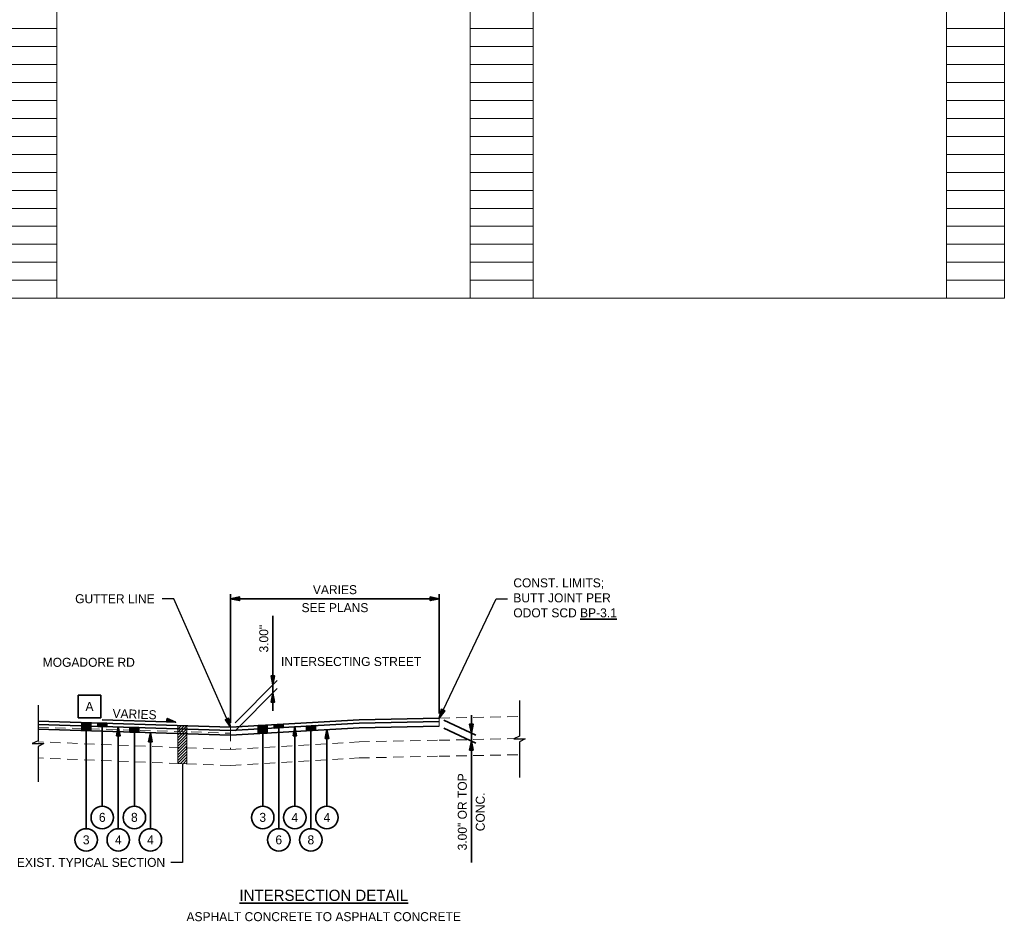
# Model space of a CAD drawing. Header units: feet. Extents: x 4004 to 4118, y 192 to 234.
# Tile 7 of 8: x 4091 to 4107, y 194 to 209. Entities that reach past the tile are written whole.
import ezdxf
from ezdxf import colors
from ezdxf.entities.mleader import LeaderData, LeaderLine
from ezdxf.math import Vec2, Vec3

# ---------------------------------------------------------------- set-up
doc = ezdxf.new("R2010")
doc.units = ezdxf.units.FT
doc.header["$MEASUREMENT"] = 0
doc.linetypes.add('DASHED2', pattern=[0.375, 0.25, -0.125])
doc.linetypes.add('OhDOT_DGN3', pattern=[0.22, 0.165, -0.055])
doc.layers.get('0').update_dxf_attribs({"lineweight": 15, "true_color": 0xc2ced6})
doc.layers.get('Defpoints').update_dxf_attribs({"lineweight": 15})
doc.layers.add('0_Mview', color=7, linetype='Continuous', lineweight=15, plot=False)
doc.layers.add('SC_Scratch1', color=7, linetype='Continuous', lineweight=15, plot=False)
for name, color, linetype, lineweight, true_color in [('PV_X_Joint', 4, 'Continuous', 15, 0x00ffff), ('XS_P_Pavt_Layers', 7, 'Continuous', 15, 0x606060), ('XS_P_Pavt_Surface', 7, 'Continuous', 35, 0x606060), ('XS_X_Pavt', 7, 'OhDOT_DGN3', 15, 0x40e0d0)]:
    doc.layers.add(name, color=color, linetype=linetype, lineweight=lineweight, true_color=true_color)
for name, color, linetype, lineweight in [('TX_P_20', 7, 'Continuous', 35), ('TX_P_5', 7, 'Continuous', 35), ('TX_X_5', 7, 'Continuous', 15)]:
    doc.layers.add(name, color=color, linetype=linetype, lineweight=lineweight)
doc.layers.add('XS_X_Text_Info', color=5, linetype='Continuous')
doc.styles.add('Slanted-Normal', font='font31.shx', dxfattribs={"height": 0.14})
doc.styles.add('Straight-Normal', font='font30.shx', dxfattribs={"height": 0.14})
doc.dimstyles.new('Dec-0  Slanted', dxfattribs={"dimtxt": 0.14, "dimasz": 0.14, "dimexe": 0.07, "dimexo": 0.07, "dimgap": 0.07, "dimtad": 1, "dimdec": 0, "dimzin": 3, "dimdsep": 46, "dimtxsty": 'Slanted-Normal', "dimblk": 'Dim1', "dimcen": 0, "dimclrd": 95, "dimclre": 95, "dimclrt": 7, "dimaunit": 1, "dimadec": 5, "dimazin": 3, "dimtfac": 1, "dimtdec": 0, "dimtmove": 1, "dimatfit": 0, "dimldrblk": 'Dim1', "dimfxl": 1, "dimtolj": 1, "dimtzin": 0, "dimlwd": -1, "dimlwe": -1, "dimarcsym": 0})

# ---------------------------------------------------------------- blocks, each defined once
blk = doc.blocks.new('4COL')
at = {"layer": 'Defpoints', "color": 3, "linetype": 'Continuous'}
for p, q in [((17.74, 0.98), (17.74, 21.14)), ((24.18, 0.98), (24.18, 21.14)), ((25.16, 0.98), (25.16, 21.14)), ((31.6, 0.98), (31.6, 21.14)), ((32.5, 0.98), (32.5, 21.14)), ((16.76, 5.18), (17.74, 5.18)), ((24.18, 5.18), (25.16, 5.18)), ((31.6, 5.18), (32.5, 5.18)), ((16.76, 4.9), (17.74, 4.9)), ((24.18, 4.9), (25.16, 4.9)), ((31.6, 4.9), (32.5, 4.9)), ((16.76, 4.62), (17.74, 4.62)), ((24.18, 4.62), (25.16, 4.62)), ((31.6, 4.62), (32.5, 4.62)), ((16.76, 4.34), (17.74, 4.34)), ((24.18, 4.34), (25.16, 4.34)), ((31.6, 4.34), (32.5, 4.34)), ((16.76, 4.06), (17.74, 4.06)), ((24.18, 4.06), (25.16, 4.06)), ((31.6, 4.06), (32.5, 4.06)), ((16.76, 3.78), (17.74, 3.78)), ((24.18, 3.78), (25.16, 3.78)), ((31.6, 3.78), (32.5, 3.78)), ((16.76, 3.5), (17.74, 3.5)), ((24.18, 3.5), (25.16, 3.5)), ((31.6, 3.5), (32.5, 3.5)), ((16.76, 3.22), (17.74, 3.22)), ((24.18, 3.22), (25.16, 3.22)), ((31.6, 3.22), (32.5, 3.22)), ((16.76, 2.94), (17.74, 2.94)), ((24.18, 2.94), (25.16, 2.94)), ((31.6, 2.94), (32.5, 2.94)), ((16.76, 2.66), (17.74, 2.66)), ((24.18, 2.66), (25.16, 2.66)), ((31.6, 2.66), (32.5, 2.66)), ((16.76, 2.38), (17.74, 2.38)), ((24.18, 2.38), (25.16, 2.38)), ((31.6, 2.38), (32.5, 2.38)), ((16.76, 2.1), (17.74, 2.1)), ((24.18, 2.1), (25.16, 2.1)), ((31.6, 2.1), (32.5, 2.1)), ((16.76, 1.82), (17.74, 1.82)), ((24.18, 1.82), (25.16, 1.82)), ((31.6, 1.82), (32.5, 1.82)), ((16.76, 1.54), (17.74, 1.54)), ((24.18, 1.54), (25.16, 1.54)), ((31.6, 1.54), (32.5, 1.54)), ((16.76, 1.26), (17.74, 1.26)), ((24.18, 1.26), (25.16, 1.26)), ((31.6, 1.26), (32.5, 1.26)), ((16.76, 0.98), (17.74, 0.98)), ((24.18, 0.98), (25.16, 0.98)), ((31.6, 0.98), (32.5, 0.98))]:
    blk.add_line(p, q, dxfattribs=at)
blk = doc.blocks.new('Dim1')
h = blk.add_hatch(color=4)
h.dxf.hatch_style = 1
h.paths.add_polyline_path([(0, 0), (-1, -0.2), (-1, 0.2)])
at = {"color": 4}
blk.add_lwpolyline([(0, 0), (-1, -0.2), (-1, 0.2), (0, 0)], dxfattribs=at)
blk = doc.blocks.new('*D1285')
at = {"layer": 'Defpoints', "color": 0, "transparency": 16777216}
for p in [(4097.777, 199.486), (4097.777, 197.627), (4094.527, 197.486)]:
    blk.add_point(p, dxfattribs=at)
at = {"layer": 'TX_P_5', "color": 95, "linetype": 'Continuous', "transparency": 16777216}
for p, q in [((4094.527, 197.556), (4094.527, 199.556)), ((4097.777, 197.697), (4097.777, 199.556)), ((4094.667, 199.486), (4097.637, 199.486))]:
    blk.add_line(p, q, dxfattribs=at)
at = {"layer": 'TX_P_5', "color": 95, "transparency": 16777216, "xscale": 0.14, "yscale": 0.14, "zscale": 0.14, "rotation": 180}
blk.add_blockref('Dim1', (4094.527, 199.486), dxfattribs=at)
at = {"layer": 'TX_P_5', "color": 95, "transparency": 16777216, "xscale": 0.14, "yscale": 0.14, "zscale": 0.14}
blk.add_blockref('Dim1', (4097.777, 199.486), dxfattribs=at)
at = {"layer": 'TX_P_5', "color": 7, "transparency": 16777216, "char_height": 0.14, "attachment_point": 5, "style": 'Slanted-Normal'}
for s, insert in [('\\A1;VARIES', (4096.152, 199.626)), ('\\A1;SEE PLANS', (4096.152, 199.346))]:
    blk.add_mtext(s, dxfattribs=dict(at, insert=insert))
blk = doc.blocks.new('*D1286')
at = {"layer": 'Defpoints', "color": 0, "transparency": 16777216}
for p in [(4095.184, 198.143), (4094.527, 197.486), (4094.527, 197.361)]:
    blk.add_point(p, dxfattribs=at)
at = {"layer": 'TX_P_5', "color": 95, "linetype": 'Continuous', "transparency": 16777216}
for p, q in [((4095.184, 199.221), (4095.184, 198.143)), ((4095.184, 198.283), (4095.184, 198.423)), ((4094.597, 197.556), (4095.254, 198.213)), ((4094.597, 197.431), (4095.254, 198.088)), ((4095.184, 198.018), (4095.184, 198.143)), ((4095.184, 198.018), (4095.184, 198.143)), ((4095.184, 197.878), (4095.184, 197.738))]:
    blk.add_line(p, q, dxfattribs=at)
at = {"layer": 'TX_P_5', "color": 95, "transparency": 16777216, "xscale": 0.14, "yscale": 0.14, "zscale": 0.14}
for p, rotation in [((4095.184, 198.143), 270), ((4095.184, 198.018), 90)]:
    blk.add_blockref('Dim1', p, dxfattribs=dict(at, rotation=rotation))
at = {"layer": 'TX_P_5', "color": 7, "transparency": 16777216, "insert": (4095.044, 198.864), "char_height": 0.14, "attachment_point": 5, "rotation": 90, "style": 'Slanted-Normal'}
blk.add_mtext('\\A1;3.00"', dxfattribs=at)
blk = doc.blocks.new('*D1288')
at = {"layer": 'Defpoints', "color": 0, "transparency": 16777216}
for p in [(4097.777, 197.627), (4097.777, 197.502), (4098.277, 197.269)]:
    blk.add_point(p, dxfattribs=at)
at = {"layer": 'TX_P_5', "color": 95, "linetype": 'Continuous', "transparency": 16777216}
for p, q in [((4097.847, 197.594), (4098.347, 197.361)), ((4098.277, 197.534), (4098.277, 197.674)), ((4097.847, 197.469), (4098.347, 197.236)), ((4098.277, 197.394), (4098.277, 197.269)), ((4098.277, 197.394), (4098.277, 197.269)), ((4098.277, 195.38), (4098.277, 197.269)), ((4098.277, 197.129), (4098.277, 196.989))]:
    blk.add_line(p, q, dxfattribs=at)
at = {"layer": 'TX_P_5', "color": 95, "transparency": 16777216, "xscale": 0.14, "yscale": 0.14, "zscale": 0.14}
for p, rotation in [((4098.277, 197.394), 270), ((4098.277, 197.269), 90)]:
    blk.add_blockref('Dim1', p, dxfattribs=dict(at, rotation=rotation))
at = {"layer": 'TX_P_5', "color": 7, "transparency": 16777216, "char_height": 0.14, "attachment_point": 5, "rotation": 90, "style": 'Slanted-Normal'}
for s, insert in [('\\A1;3.00" OR TOP', (4098.137, 196.168)), ('\\A1;CONC.', (4098.417, 196.168))]:
    blk.add_mtext(s, dxfattribs=dict(at, insert=insert))
blk = doc.blocks.new('_None')

msp = doc.modelspace()

# ---------------------------------------------------------------- hatches: boundary and pattern name
at = {"layer": 'TX_P_5'}
h = msp.add_hatch(color=4, dxfattribs=at)
h.dxf.hatch_style = 1
h.paths.add_polyline_path([(4093.669, 197.563), (4093.526, 197.567), (4093.539, 197.622)])
h = msp.add_hatch(color=4, dxfattribs=at)
h.dxf.hatch_style = 1
h.paths.add_polyline_path([(4092.207, 197.559), (4092.207, 197.434), (4092.347, 197.429), (4092.347, 197.554)])
h = msp.add_hatch(color=4, dxfattribs=at)
h.dxf.hatch_style = 1
h.paths.add_polyline_path([(4092.457, 197.551), (4092.457, 197.499), (4092.597, 197.494), (4092.597, 197.546)])
h = msp.add_hatch(color=4, dxfattribs=at)
h.dxf.hatch_style = 1
h.paths.add_polyline_path([(4092.777, 197.489), (4092.749, 197.349), (4092.805, 197.349)])
h = msp.add_hatch(color=4, dxfattribs=at)
h.dxf.hatch_style = 1
h.paths.add_polyline_path([(4092.957, 197.483), (4092.957, 197.41), (4093.097, 197.406), (4093.097, 197.479)])
h = msp.add_hatch(color=4, dxfattribs=at)
h.dxf.hatch_style = 1
h.paths.add_polyline_path([(4095.097, 197.519), (4095.097, 197.394), (4094.957, 197.386), (4094.957, 197.511)])
h = msp.add_hatch(color=4, dxfattribs=at)
h.dxf.hatch_style = 1
h.paths.add_polyline_path([(4095.347, 197.534), (4095.347, 197.481), (4095.207, 197.473), (4095.207, 197.525)])
h = msp.add_hatch(color=4, dxfattribs=at)
h.dxf.hatch_style = 1
h.paths.add_polyline_path([(4095.527, 197.492), (4095.499, 197.352), (4095.555, 197.352)])
h = msp.add_hatch(color=4, dxfattribs=at)
h.dxf.hatch_style = 1
h.paths.add_polyline_path([(4095.847, 197.51), (4095.847, 197.437), (4095.707, 197.429), (4095.707, 197.502)])
h = msp.add_hatch(color=4, dxfattribs=at)
h.dxf.hatch_style = 1
h.paths.add_polyline_path([(4096.027, 197.448), (4095.999, 197.308), (4096.055, 197.308)])
h = msp.add_hatch(color=4, dxfattribs=at)
h.dxf.hatch_style = 1
h.paths.add_polyline_path([(4093.277, 197.4), (4093.249, 197.26), (4093.305, 197.26)])
at = {"layer": 'TX_X_5'}
h = msp.add_hatch(dxfattribs=at)
h.set_pattern_fill('ANSI31', color=4, scale=0.25)
h.set_pattern_definition([(45, (4043.69524, 202.72958), (-0.022097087, 0.022097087), [])])
h.paths.add_polyline_path([(4093.707, 197.512), (4093.707, 196.921), (4093.847, 196.915), (4093.847, 197.507)])

# ---------------------------------------------------------------- linework, layer by layer
at = {"layer": 'PV_X_Joint', "linetype": 'DASHED2', "ltscale": 0.5, "flags": 128}
msp.add_lwpolyline([(4094.527, 197.392), (4094.527, 197.138)], dxfattribs=at)
at = {"layer": 'SC_Scratch1'}
msp.add_lwpolyline([(4076.08, 225.164), (4106.58, 225.164), (4106.58, 204.164), (4076.08, 204.164)], close=True, dxfattribs=at)
at = {"layer": 'TX_P_5', "flags": 128}
msp.add_lwpolyline([(4092.153, 197.634), (4092.153, 197.984), (4092.503, 197.984), (4092.503, 197.634)], close=True, dxfattribs=at)
at = {"layer": 'TX_P_5', "color": 95, "flags": 128}
for points in [[(4092.527, 197.599), (4093.526, 197.567), (4093.669, 197.563)], [(4092.277, 197.556), (4092.277, 195.906)], [(4092.527, 197.549), (4092.527, 196.256)], [(4092.777, 197.489), (4092.777, 195.906)], [(4093.027, 197.481), (4093.027, 196.256)], [(4095.027, 197.515), (4095.027, 196.256)], [(4095.277, 197.53), (4095.277, 195.906)], [(4095.527, 197.492), (4095.527, 196.256)], [(4095.777, 197.502), (4095.777, 195.906)], [(4096.027, 197.448), (4096.027, 196.256)], [(4093.277, 197.4), (4093.277, 195.906)]]:
    msp.add_lwpolyline(points, dxfattribs=at)
at = {"layer": 'TX_P_5', "color": 4, "flags": 128}
for points in [[(4093.526, 197.567), (4093.539, 197.622), (4093.669, 197.563)], [(4092.207, 197.559), (4092.207, 197.434), (4092.347, 197.429), (4092.347, 197.554)], [(4092.457, 197.551), (4092.457, 197.499), (4092.597, 197.494), (4092.597, 197.546)], [(4092.749, 197.349), (4092.805, 197.349), (4092.777, 197.489)], [(4092.957, 197.483), (4092.957, 197.41), (4093.097, 197.406), (4093.097, 197.479)], [(4095.097, 197.519), (4095.097, 197.394), (4094.957, 197.386), (4094.957, 197.511)], [(4095.347, 197.534), (4095.347, 197.481), (4095.207, 197.473), (4095.207, 197.525)], [(4095.499, 197.352), (4095.555, 197.352), (4095.527, 197.492)], [(4095.847, 197.51), (4095.847, 197.437), (4095.707, 197.429), (4095.707, 197.502)], [(4095.999, 197.308), (4096.055, 197.308), (4096.027, 197.448)], [(4093.249, 197.26), (4093.305, 197.26), (4093.277, 197.4)]]:
    msp.add_lwpolyline(points, close=True, dxfattribs=at)
at = {"layer": 'TX_P_5'}
for centre in [(4092.527, 196.081), (4093.027, 196.081), (4095.027, 196.081), (4095.527, 196.081), (4096.027, 196.081), (4092.277, 195.731), (4092.777, 195.731), (4093.277, 195.731), (4095.277, 195.731), (4095.777, 195.731)]:
    msp.add_circle(centre, 0.175, dxfattribs=at)
at = {"layer": 'TX_X_5', "color": 4, "flags": 128}
msp.add_lwpolyline([(4093.707, 197.512), (4093.707, 196.921), (4093.847, 196.915), (4093.847, 197.507)], close=True, dxfattribs=at)
at = {"layer": 'TX_X_5', "color": 95, "flags": 128}
msp.add_lwpolyline([(4093.777, 196.918), (4093.777, 195.906)], dxfattribs=at)
at = {"layer": 'XS_P_Pavt_Layers', "flags": 128}
for points in [[(4097.777, 197.627), (4097.777, 197.502)], [(4098.277, 197.637), (4098.277, 196.918)], [(4094.527, 197.486), (4094.527, 197.361)]]:
    msp.add_lwpolyline(points, dxfattribs=at)
at = {"layer": 'XS_P_Pavt_Surface', "flags": 128}
for points in [[(4091.527, 197.58), (4094.527, 197.486)], [(4094.527, 197.486), (4096.527, 197.602)], [(4096.527, 197.602), (4097.777, 197.627)], [(4096.527, 197.55), (4097.777, 197.575)], [(4091.527, 197.528), (4094.527, 197.434)], [(4091.527, 197.455), (4094.527, 197.361)], [(4094.527, 197.434), (4096.527, 197.55)], [(4094.527, 197.361), (4096.527, 197.477)], [(4096.527, 197.477), (4097.777, 197.502)]]:
    msp.add_lwpolyline(points, dxfattribs=at)
at = {"layer": 'XS_X_Pavt'}
for p, q in [((4094.527, 197.138), (4091.527, 197.258)), ((4094.527, 196.888), (4091.527, 197.008))]:
    msp.add_line(p, q, dxfattribs=at)
at = {"layer": 'XS_X_Pavt', "flags": 128}
for points in [[(4097.777, 197.627), (4099.027, 197.652)], [(4091.527, 197.486), (4094.527, 197.392)], [(4097.777, 197.283), (4099.027, 197.308)], [(4097.777, 197.033), (4099.027, 197.058)]]:
    msp.add_lwpolyline(points, dxfattribs=at)
at = {"layer": 'XS_X_Pavt'}
for points in [[(4094.527, 197.138), (4096.527, 197.258)], [(4096.527, 197.258), (4097.777, 197.283)], [(4094.527, 196.888), (4096.527, 197.008)], [(4096.527, 197.008), (4097.777, 197.033)]]:
    msp.add_lwpolyline(points, dxfattribs=at)
at = {"layer": 'XS_X_Text_Info'}
for points in [[(4099.027, 197.902), (4099.027, 197.348), (4098.937, 197.303), (4099.117, 197.303), (4099.027, 197.258), (4099.027, 196.705)], [(4091.527, 197.83), (4091.527, 197.276), (4091.437, 197.231), (4091.617, 197.231), (4091.527, 197.186), (4091.527, 196.633)]]:
    msp.add_lwpolyline(points, dxfattribs=at)

# ---------------------------------------------------------------- block references
at = {"layer": '0_Mview'}
msp.add_blockref('4COL', (4074.08, 203.184), dxfattribs=at)

# ---------------------------------------------------------------- texts
at = {"layer": 'TX_P_5', "style": 'Slanted-Normal'}
for s, insert, char_height, attachment_point in [('MOGADORE RD', (4092.317, 198.566), 0.14, 2), ('INTERSECTING STREET', (4096.404, 198.578), 0.14, 2), ('A', (4092.328, 197.809), 0.14, 5), ('6', (4092.527, 196.081), 0.14, 5), ('8', (4093.027, 196.081), 0.14, 5), ('4', (4095.527, 196.081), 0.14, 5), ('4', (4096.027, 196.081), 0.14, 5), ('3', (4092.277, 195.731), 0.14, 5), ('4', (4092.777, 195.731), 0.14, 5), ('4', (4093.277, 195.731), 0.14, 5), ('6', (4095.277, 195.731), 0.14, 5), ('8', (4095.777, 195.731), 0.14, 5), ('{\\LINTERSECTION DETAIL}', (4095.977, 194.956), 0.175, 2), ('ASPHALT CONCRETE TO ASPHALT CONCRETE', (4095.977, 194.606), 0.14, 2)]:
    msp.add_mtext(s, dxfattribs=dict(at, insert=insert, char_height=char_height, attachment_point=attachment_point))
at = {"layer": 'TX_P_5', "insert": (4093.028, 197.618), "char_height": 0.14, "attachment_point": 8, "rotation": 358.0029, "style": 'Slanted-Normal'}
msp.add_mtext('VARIES', dxfattribs=at)
at = {"layer": 'TX_P_5', "insert": (4095.027, 196.081), "char_height": 0.14, "width": 0.16983, "attachment_point": 5, "style": 'Slanted-Normal'}
msp.add_mtext('3', dxfattribs=at)

# ---------------------------------------------------------------- dimensions: what is measured, and where the dimension line sits
at = {"layer": 'TX_P_5'}
dim = msp.add_linear_dim(base=(4097.777, 199.486), p1=(4094.527, 197.486), p2=(4097.777, 197.627), text='VARIES\\XSEE PLANS', dimstyle='Dec-0  Slanted', override={"dimpost": "'"}, dxfattribs=at)
dim.commit()
dim.dimension.update_dxf_attribs({"geometry": '*D1285', "text_midpoint": (4096.152, 199.486)})
for base, p1, p2, text, picture, middle in [((4095.184, 198.143), (4094.527, 197.361), (4094.527, 197.486), '3.00"', '*D1286', (4095.184, 198.864)), ((4098.277, 197.269), (4097.777, 197.627), (4097.777, 197.502), '3.00" OR TOP\\XCONC.', '*D1288', (4098.277, 196.168))]:
    dim = msp.add_linear_dim(base=base, p1=p1, p2=p2, angle=90, text=text, dimstyle='Dec-0  Slanted', override={"dimpost": "'"}, dxfattribs=at)
    dim.commit()
    dim.dimension.update_dxf_attribs({"geometry": picture, "text_midpoint": middle, "dimtype": 160})

# ---------------------------------------------------------------- leaders
at = {"layer": 'TX_P_20'}
ml = msp.add_multileader_mtext('Standard', dxfattribs=at)
ml.set_content('\\A1;CONST. LIMITS;\\PBUTT JOINT PER\\PODOT SCD {\\LBP-3.1}', color=256, style='Slanted-Normal')
ml.set_leader_properties(color=95)
ml.set_arrow_properties(name='Dim1')
ml.build(insert=Vec2(0, 0))
ml.multileader.update_dxf_attribs({"text_left_attachment_type": 2, "text_right_attachment_type": 2, "dogleg_length": 0.18, "arrow_head_size": 0.14, "scale": 4})
ctx = ml.context
ctx.base_point, ctx.scale, ctx.char_height, ctx.arrow_head_size, ctx.landing_gap_size, ctx.plane_origin = Vec3(4098.841, 199.486), 4, 0.14, 0.14, 0.09, Vec3(4102.865, 194.474)
ctx.left_attachment, ctx.right_attachment = 2, 2
notes = []
notes.append((ctx, [(0, (1, 1, 0), (4098.661, 199.486), (1, 0), 0.18, [(0, [(4097.777, 197.627)], 0, [])])]))
ctx.mtext.insert, ctx.mtext.flow_direction = Vec3(4098.931, 199.803), 5
ml = msp.add_multileader_mtext('Standard', dxfattribs=at)
ml.set_content('GUTTER LINE', color=256, style='Slanted-Normal')
ml.set_leader_properties(color=95)
ml.set_arrow_properties(name='Dim1')
ml.build(insert=Vec2(0, 0))
ml.multileader.update_dxf_attribs({"text_left_attachment_type": 2, "text_right_attachment_type": 2, "dogleg_length": 0.18, "arrow_head_size": 0.14, "scale": 4})
ctx = ml.context
ctx.base_point, ctx.scale, ctx.char_height, ctx.arrow_head_size, ctx.landing_gap_size, ctx.plane_origin = Vec3(4091.918, 199.486), 4, 0.14, 0.14, 0.12, Vec3(4089.005, 192.914)
ctx.left_attachment, ctx.right_attachment, ctx.text_align_type = 2, 2, 2
notes.append((ctx, [(0, (1, 1, 0), (4093.643, 199.486), (-1, 0), 0.18, [(0, [(4094.527, 197.486)], 0, [])])]))
ctx.mtext.insert, ctx.mtext.alignment, ctx.mtext.flow_direction = Vec3(4093.343, 199.556), 3, 5
at = {"layer": 'TX_X_5'}
ml = msp.add_multileader_mtext('Standard', dxfattribs=at)
ml.set_content('EXIST. TYPICAL SECTION', color=256, style='Straight-Normal')
ml.set_leader_properties(color=95)
ml.set_arrow_properties(name='NONE')
ml.build(insert=Vec2(0, 0))
ml.multileader.update_dxf_attribs({"text_left_attachment_type": 2, "text_right_attachment_type": 2, "dogleg_length": 0.18, "arrow_head_size": 0.14, "scale": 4})
ctx = ml.context
ctx.base_point, ctx.scale, ctx.char_height, ctx.arrow_head_size, ctx.landing_gap_size, ctx.plane_origin = Vec3(4090.878, 195.381), 4, 0.14, 0.14, 0.09, Vec3(4098.871, 191.16)
ctx.left_attachment, ctx.right_attachment, ctx.text_align_type = 2, 2, 2
notes.append((ctx, [(1, (1, 1, 0), (4093.777, 195.381), (-1, 0), 0.18, [(0, [(4093.777, 196.918)], 0, [])])]))
ctx.mtext.insert, ctx.mtext.alignment, ctx.mtext.flow_direction = Vec3(4093.507, 195.451), 3, 5
for ctx, leaders in notes:
    for number, flags, end, landing, length, lines in leaders:
        leader = LeaderData()
        leader.index, (leader.has_last_leader_line, leader.has_dogleg_vector, leader.attachment_direction) = number, flags
        leader.last_leader_point, leader.dogleg_vector, leader.dogleg_length = Vec3(end), Vec3(landing), length
        for number, points, colour, breaks in lines:
            line = LeaderLine()
            line.index, line.vertices, line.color, line.breaks = number, Vec3.list(points), colors.encode_raw_color(colour), breaks
            leader.lines.append(line)
        ctx.leaders.append(leader)

doc.saveas('drawing.dxf')
